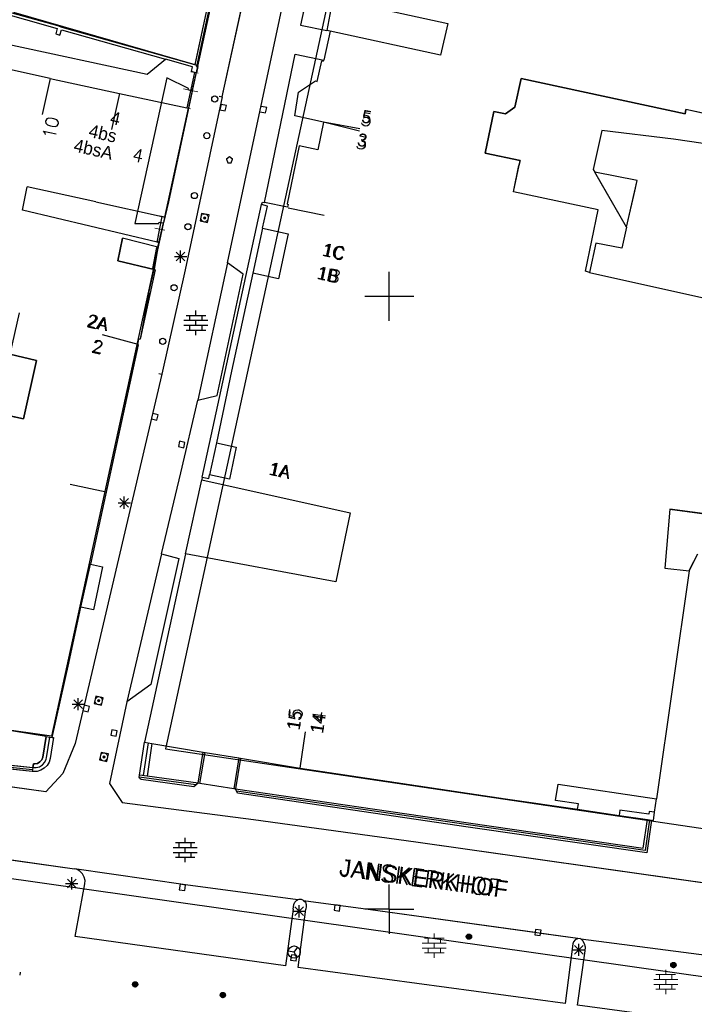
# Model space of a CAD drawing. Header units: millimetres. Extents: x 135944 to 142000, y 454200 to 456692.
# Tile 92 of 185: x 136820 to 136875, y 456192 to 456273. Entities that reach past the tile are written whole.
import ezdxf
from ezdxf.enums import TextEntityAlignment as Align

# ---------------------------------------------------------------- set-up
doc = ezdxf.new("R2010")
doc.units = ezdxf.units.MM
for name, color, linetype in [('TotaalGBKN2013_Bistad', 251, 'Continuous'), ('TotaalGBKN2013X$0$Contouren', 251, 'Continuous'), ('TotaalGBKN2013X$0$GBKN binnenstad 2009$0$OBJECTEN_', 251, 'Continuous'), ('TotaalGBKN2013X$0$GBKN binnenstad 2009$0$OBJECTEN__', 251, 'Continuous'), ('TotaalGBKN2013X$0$GBKN binnenstad 2009$0$OBJECTEN___', 251, 'Continuous'), ('TotaalGBKN2013X$0$GBKN binnenstad 2009$0$OBJECTEN____', 251, 'Continuous'), ('TotaalGBKN2013X$0$GBKN binnenstad 2009$0$SEMANT_ SYMB_', 251, 'Continuous'), ('TotaalGBKN2013X$0$GBKN binnenstad 2009$0$VERH_OVERIG INBR', 251, 'Continuous')]:
    doc.layers.add(name, color=color, linetype=linetype)
doc.styles.add('TotaalGBKN2013X$0$GBKN binnenstad 2009$0$Standard', font='txt')
doc.styles.add('TotaalGBKN2013X$0$GBKN binnenstad 2009$0$TXT', font='txt.shx')

# ---------------------------------------------------------------- blocks, each defined once
blk = doc.blocks.new('TotaalGBKN2013X$0$GBKN binnenstad 2009$0$CEL529')
at = {"layer": 'TotaalGBKN2013X$0$GBKN binnenstad 2009$0$VERH_OVERIG INBR', "linetype": 'Continuous', "lineweight": 0}
for p, q in [((0, -0.1), (0, 0.1)), ((0, 0), (1, 0)), ((0.5, -0.2), (0.5, 0.2)), ((1, -0.1), (1, 0.1))]:
    blk.add_line(p, q, dxfattribs=at)
blk = doc.blocks.new('TotaalGBKN2013X$0$GBKN binnenstad 2009$0$V')
at = {"layer": 'TotaalGBKN2013X$0$GBKN binnenstad 2009$0$OBJECTEN__', "linetype": 'Continuous', "lineweight": 0}
for radius in [0.31, 0.095, 0.035, 0.0224]:
    blk.add_circle((0, 0), radius, dxfattribs=at)
blk = doc.blocks.new('TotaalGBKN2013X$0$GBKN binnenstad 2009$0$W')
at = {"layer": 'TotaalGBKN2013X$0$GBKN binnenstad 2009$0$OBJECTEN__', "linetype": 'Continuous', "lineweight": 0}
blk.add_lwpolyline([(-0.225, 0.225), (-0.225, -0.225), (0.225, -0.225), (0.225, 0.225), (-0.225, 0.225)], dxfattribs=at)
blk = doc.blocks.new('TotaalGBKN2013X$0$GBKN binnenstad 2009$0$X')
at = {"layer": 'TotaalGBKN2013X$0$GBKN binnenstad 2009$0$OBJECTEN__', "linetype": 'Continuous', "lineweight": 0}
blk.add_lwpolyline([(0.225, -0.25), (0.224, 0.2), (-0.225, 0.2), (-0.226, -0.25)], dxfattribs=at)
blk = doc.blocks.new('TotaalGBKN2013X$0$GBKN binnenstad 2009$0$DEC109')
at = {"layer": 'TotaalGBKN2013X$0$GBKN binnenstad 2009$0$SEMANT_ SYMB_', "linetype": 'Continuous', "lineweight": 0}
for p, q in [((0, 0.6), (0, 1)), ((-0.98, 0.2), (0.98, 0.2)), ((-0.8, 0.6), (0.8, 0.6)), ((-0.5, 0.2), (-0.5, 0.6)), ((0, -0.2), (0, 0.2)), ((0.5, 0.2), (0.5, 0.6)), ((-0.98, -0.2), (0.98, -0.2)), ((-0.8, -0.6), (0.8, -0.6)), ((-0.5, -0.6), (-0.5, -0.2)), ((0, -1), (0, -0.6)), ((0.5, -0.6), (0.5, -0.2))]:
    blk.add_line(p, q, dxfattribs=at)
blk = doc.blocks.new('TotaalGBKN2013X$0$GBKN binnenstad 2009$0$DEC100')
at = {"layer": 'TotaalGBKN2013X$0$GBKN binnenstad 2009$0$OBJECTEN_', "linetype": 'Continuous', "lineweight": 0}
for p, q in [((-0.5, 0), (0.5, 0)), ((-0.354, -0.354), (0.354, 0.354)), ((0.354, -0.354), (-0.354, 0.354)), ((0, -0.5), (0, 0.5))]:
    blk.add_line(p, q, dxfattribs=at)
blk = doc.blocks.new('TotaalGBKN2013X$0$GBKN binnenstad 2009$0$Q')
at = {"layer": 'TotaalGBKN2013X$0$GBKN binnenstad 2009$0$OBJECTEN___', "linetype": 'Continuous', "lineweight": 0}
blk.add_circle((0, 0), 0.25, dxfattribs=at)
blk = doc.blocks.new('TotaalGBKN2013X$0$GBKN binnenstad 2009$0$K')
at = {"layer": 'TotaalGBKN2013X$0$GBKN binnenstad 2009$0$OBJECTEN__', "linetype": 'Continuous', "lineweight": 0}
blk.add_lwpolyline([(-0.146, -0.25), (0.147, -0.25), (0.25, 0.069), (0, 0.25), (-0.25, 0.068), (-0.146, -0.25)], dxfattribs=at)
blk = doc.blocks.new('TotaalGBKN2013X$0$GBKN binnenstad 2009$0$J')
at = {"layer": 'TotaalGBKN2013X$0$GBKN binnenstad 2009$0$OBJECTEN___', "linetype": 'Continuous', "lineweight": 0}
for radius in [0.215, 0.155, 0.095, 0.035]:
    blk.add_circle((0, 0), radius, dxfattribs=at)
blk = doc.blocks.new('TotaalGBKN2013X$0$GBKN binnenstad 2009$0$L')
at = {"layer": 'TotaalGBKN2013X$0$GBKN binnenstad 2009$0$OBJECTEN____', "color": 7, "linetype": 'Continuous', "lineweight": 0}
for q in [(-0.432, 0.25), (0.433, 0.25), (0, -0.5)]:
    blk.add_line((0, 0), q, dxfattribs=at)
blk.add_circle((0, 0), 0.5, dxfattribs=at)

msp = doc.modelspace()

# ---------------------------------------------------------------- linework, layer by layer
at = {"layer": 'TotaalGBKN2013_Bistad'}
for p, q in [((136836.349, 456266.274), (136841.627, 456290.319)), ((136846.605, 456289.829), (136842.743, 456272.105)), ((136841.046, 456272.538), (136841.717, 456275.765)), ((136835.177, 456273.815), (136834.127, 456268.909)), ((136835.372, 456273.773), (136834.297, 456268.86)), ((136845.406, 456274.328), (136844.906, 456271.682)), ((136845.406, 456274.328), (136844.906, 456271.682)), ((136845.406, 456274.328), (136854.772, 456272.259)), ((136819.335, 456273.164), (136834.127, 456268.909)), ((136836.789, 456252.72), (136841.046, 456272.538)), ((136842.743, 456272.105), (136844.906, 456271.682)), ((136854.772, 456272.259), (136854.182, 456269.671)), ((136845.185, 456271.628), (136844.656, 456269.27)), ((136845.185, 456271.628), (136844.656, 456269.27)), ((136845.185, 456271.628), (136844.906, 456271.682)), ((136845.185, 456271.628), (136844.906, 456271.682)), ((136854.182, 456269.671), (136845.185, 456271.628)), ((136854.182, 456269.671), (136845.185, 456271.628)), ((136839.806, 456257.642), (136842.326, 456269.761)), ((136842.326, 456269.761), (136844.656, 456269.27)), ((136822.31, 456267.776), (136816.641, 456269.004)), ((136834.127, 456268.909), (136834.297, 456268.86)), ((136834.275, 456268.764), (136834.297, 456268.86)), ((136834.373, 456268.741), (136834.275, 456268.764)), ((136844.122, 456267.524), (136844.507, 456269.213)), ((136844.507, 456269.213), (136844.641, 456269.201)), ((136844.641, 456269.201), (136844.656, 456269.27)), ((136834.105, 456268.261), (136833.481, 456265.358)), ((136833.91, 456266.725), (136834.373, 456268.741)), ((136822.31, 456267.776), (136821.667, 456264.827)), ((136822.31, 456267.776), (136827.979, 456266.549)), ((136831.851, 456267.816), (136829.231, 456255.924)), ((136833.607, 456266.948), (136831.851, 456267.816)), ((136842.585, 456266.635), (136843.989, 456267.56)), ((136843.989, 456267.56), (136844.122, 456267.524)), ((136860.261, 456265.436), (136860.76, 456267.764)), ((136860.76, 456267.764), (136874.153, 456264.88)), ((136827.979, 456266.549), (136827.334, 456263.591)), ((136827.979, 456266.549), (136833.481, 456265.358)), ((136833.91, 456266.725), (136831.974, 456257.701)), ((136833.591, 456266.843), (136833.607, 456266.948)), ((136833.91, 456266.725), (136833.591, 456266.843)), ((136842.292, 456264.716), (136842.585, 456266.635)), ((136836.349, 456266.274), (136833.337, 456252.144)), ((136836.105, 456266.327), (136836.349, 456266.274)), ((136836.271, 456265.65), (136836.174, 456265.211)), ((136836.272, 456265.65), (136836.175, 456265.211)), ((136836.71, 456265.553), (136836.271, 456265.65)), ((136836.711, 456265.553), (136836.272, 456265.65)), ((136836.613, 456265.114), (136836.71, 456265.553)), ((136836.614, 456265.114), (136836.711, 456265.553)), ((136836.174, 456265.211), (136836.613, 456265.114)), ((136836.175, 456265.211), (136836.614, 456265.114)), ((136839.466, 456265.047), (136839.906, 456264.95)), ((136840.003, 456265.39), (136839.563, 456265.487)), ((136839.906, 456264.95), (136840.003, 456265.39)), ((136857.815, 456261.675), (136858.521, 456265.078)), ((136858.521, 456265.078), (136859.488, 456264.874)), ((136859.488, 456264.874), (136860.261, 456265.436)), ((136874.153, 456264.88), (136874.211, 456265.228)), ((136877.888, 456264.429), (136874.211, 456265.228)), ((136844.634, 456264.19), (136842.292, 456264.716)), ((136844.634, 456264.19), (136844.174, 456261.957)), ((136844.635, 456264.23), (136847.574, 456263.493)), ((136844.635, 456264.23), (136847.587, 456263.694)), ((136867.341, 456263.526), (136866.653, 456260.345)), ((136873.203, 456262.809), (136867.341, 456263.526)), ((136875.62, 456262.461), (136873.203, 456262.809)), ((136842.655, 456262.278), (136841.673, 456257.529)), ((136844.174, 456261.957), (136842.655, 456262.278)), ((136860.671, 456261.077), (136857.815, 456261.675)), ((136836.96, 456261.373), (136836.71, 456261.191)), ((136836.71, 456261.191), (136836.814, 456260.873)), ((136836.814, 456260.873), (136837.107, 456260.873)), ((136837.21, 456261.191), (136836.96, 456261.373)), ((136837.107, 456260.873), (136837.21, 456261.191)), ((136860.142, 456258.515), (136860.671, 456261.077)), ((136866.653, 456260.345), (136866.778, 456260.129)), ((136867.327, 456259.177), (136866.778, 456260.129)), ((136870.224, 456259.445), (136866.778, 456260.129)), ((136869.372, 456255.633), (136866.778, 456260.129)), ((136869.372, 456255.633), (136867.327, 456259.177)), ((136869.372, 456255.633), (136870.224, 456259.445)), ((136826.046, 456257.689), (136820.44, 456258.916)), ((136867.041, 456257.059), (136860.142, 456258.515)), ((136869.372, 456255.633), (136870.031, 456258.58)), ((136826.046, 456257.689), (136831.469, 456256.503)), ((136831.974, 456257.701), (136831.58, 456256)), ((136839.57, 456257.481), (136839.649, 456257.673)), ((136839.649, 456257.673), (136839.806, 456257.642)), ((136841.696, 456257.263), (136839.806, 456257.642)), ((136841.696, 456257.263), (136839.806, 456257.642)), ((136841.673, 456257.529), (136841.738, 456257.483)), ((136834.681, 456256.758), (136834.551, 456256.152)), ((136835.287, 456256.628), (136834.681, 456256.758)), ((136834.722, 456235.25), (136839.57, 456257.481)), ((136834.722, 456235.25), (136839.57, 456257.481)), ((136840.052, 456257.355), (136839.57, 456257.481)), ((136839.66, 456255.548), (136840.052, 456257.355)), ((136841.738, 456257.483), (136841.696, 456257.263)), ((136841.736, 456257.223), (136844.676, 456256.622)), ((136841.736, 456257.223), (136844.676, 456256.622)), ((136866.029, 456252.036), (136867.041, 456257.059)), ((136829.231, 456255.924), (136831.201, 456255.93)), ((136831.047, 456254.41), (136831.469, 456256.503)), ((136831.119, 456254.015), (136831.58, 456256)), ((136831.201, 456255.93), (136831.227, 456256.055)), ((136831.227, 456256.055), (136831.58, 456256)), ((136831.469, 456256.503), (136831.645, 456256.464)), ((136834.551, 456256.152), (136835.157, 456256.022)), ((136835.157, 456256.022), (136835.287, 456256.628)), ((136839.66, 456255.548), (136838.865, 456251.889)), ((136839.66, 456255.548), (136838.865, 456251.889)), ((136839.66, 456255.548), (136841.759, 456255.088)), ((136869.372, 456255.633), (136868.987, 456253.91)), ((136828.232, 456254.734), (136827.832, 456252.888)), ((136831.119, 456254.015), (136828.232, 456254.734)), ((136831.119, 456254.015), (136828.232, 456254.734)), ((136831.22, 456254.369), (136831.047, 456254.41)), ((136841.759, 456255.088), (136840.97, 456251.428)), ((136866.864, 456254.331), (136866.338, 456251.947)), ((136868.987, 456253.91), (136866.864, 456254.331)), ((136831.119, 456254.015), (136830.813, 456252.183)), ((136831.119, 456254.015), (136831.125, 456254.043)), ((136832.611, 456252.878), (136833.319, 456253.586)), ((136833.319, 456252.878), (136832.611, 456253.586)), ((136832.965, 456252.732), (136832.965, 456253.732)), ((136827.832, 456252.888), (136830.813, 456252.183)), ((136832.465, 456253.232), (136833.465, 456253.232)), ((136836.789, 456252.72), (136834.363, 456241.526)), ((136838.078, 456251.806), (136836.789, 456252.72)), ((136830.904, 456252.147), (136829.653, 456246.491)), ((136830.384, 456250.272), (136830.801, 456252.186)), ((136830.813, 456252.183), (136830.904, 456252.147)), ((136833.337, 456252.144), (136831.43, 456243.652)), ((136838.865, 456251.889), (136837.131, 456243.898)), ((136840.97, 456251.428), (136838.865, 456251.889)), ((136850, 456250), (136850, 456252)), ((136850, 456250), (136850, 456252)), ((136866.338, 456251.947), (136866.029, 456252.036)), ((136866.338, 456251.947), (136866.029, 456252.036)), ((136866.338, 456251.947), (136880.367, 456248.828)), ((136835.95, 456241.916), (136838.078, 456251.806)), ((136848, 456250), (136850, 456250)), ((136848, 456250), (136850, 456250)), ((136850, 456250), (136852, 456250)), ((136850, 456248), (136850, 456250)), ((136850, 456250), (136852, 456250)), ((136850, 456248), (136850, 456250)), ((136834.222, 456248.437), (136834.222, 456248.837)), ((136833.242, 456248.037), (136835.202, 456248.037)), ((136833.422, 456248.437), (136835.022, 456248.437)), ((136833.722, 456248.037), (136833.722, 456248.437)), ((136834.222, 456247.637), (136834.222, 456248.037)), ((136834.722, 456248.037), (136834.722, 456248.437)), ((136833.242, 456247.637), (136835.202, 456247.637)), ((136833.422, 456247.237), (136835.022, 456247.237)), ((136833.722, 456247.237), (136833.722, 456247.637)), ((136834.222, 456246.837), (136834.222, 456247.237)), ((136834.722, 456247.237), (136834.722, 456247.637)), ((136829.495, 456246.077), (136826.595, 456246.842)), ((136829.495, 456246.077), (136826.595, 456246.842)), ((136829.533, 456246.507), (136829.46, 456246.072)), ((136829.653, 456246.491), (136829.533, 456246.507)), ((136829.51, 456246.077), (136825.602, 456228.155)), ((136829.502, 456246.042), (136825.602, 456228.155)), ((136829.46, 456246.072), (136829.51, 456246.077)), ((136821.197, 456244.767), (136819.019, 456245.28)), ((136820.141, 456240.002), (136821.197, 456244.767)), ((136837.131, 456243.898), (136835.886, 456238.049)), ((136831.43, 456243.652), (136824.349, 456213.501)), ((136831.186, 456243.705), (136831.43, 456243.652)), ((136832.973, 456235.605), (136834.363, 456241.526)), ((136832.973, 456235.605), (136834.363, 456241.526)), ((136834.363, 456241.526), (136835.95, 456241.916)), ((136817.508, 456240.568), (136820.141, 456240.002)), ((136830.59, 456239.987), (136831.03, 456239.89)), ((136831.127, 456240.33), (136830.687, 456240.427)), ((136831.03, 456239.89), (136831.127, 456240.33)), ((136832.883, 456238.177), (136832.787, 456237.737)), ((136832.787, 456237.737), (136833.227, 456237.641)), ((136833.323, 456238.081), (136832.883, 456238.177)), ((136833.227, 456237.641), (136833.323, 456238.081)), ((136835.886, 456238.049), (136835.331, 456235.441)), ((136835.886, 456238.049), (136835.331, 456235.441)), ((136835.886, 456238.049), (136837.508, 456237.694)), ((136837.508, 456237.694), (136836.953, 456235.086)), ((136831.419, 456228.984), (136832.973, 456235.605)), ((136831.419, 456228.984), (136832.973, 456235.605)), ((136833.355, 456228.996), (136834.701, 456235.025)), ((136833.355, 456228.996), (136834.701, 456235.025)), ((136834.722, 456235.25), (136834.701, 456235.025)), ((136834.722, 456235.25), (136834.701, 456235.025)), ((136834.701, 456235.025), (136846.809, 456232.322)), ((136834.701, 456235.025), (136846.809, 456232.322)), ((136834.722, 456235.25), (136835.267, 456235.141)), ((136835.267, 456235.141), (136835.331, 456235.441)), ((136836.953, 456235.086), (136835.331, 456235.441)), ((136826.884, 456234.019), (136823.949, 456234.638)), ((136828.016, 456232.803), (136828.724, 456233.511)), ((136828.724, 456232.803), (136828.016, 456233.511)), ((136828.37, 456232.657), (136828.37, 456233.657)), ((136827.87, 456233.157), (136828.87, 456233.157)), ((136872.903, 456232.63), (136872.479, 456227.817)), ((136872.903, 456232.63), (136878.035, 456231.953)), ((136846.809, 456232.322), (136845.647, 456226.706)), ((136846.809, 456232.322), (136845.647, 456226.706)), ((136831.419, 456228.984), (136828.588, 456216.908)), ((136833.355, 456228.996), (136830.01, 456213.618)), ((136833.355, 456228.996), (136830.01, 456213.618)), ((136832.813, 456228.604), (136830.538, 456218.326)), ((136831.419, 456228.984), (136832.813, 456228.604)), ((136845.647, 456226.706), (136833.355, 456228.996)), ((136845.647, 456226.706), (136833.355, 456228.996)), ((136874.472, 456227.61), (136875.181, 456228.989)), ((136824.836, 456224.64), (136825.602, 456228.155)), ((136824.836, 456224.64), (136825.602, 456228.155)), ((136825.602, 456228.155), (136826.602, 456227.939)), ((136826.602, 456227.939), (136825.844, 456224.423)), ((136872.479, 456227.817), (136874.472, 456227.61)), ((136874.472, 456227.61), (136874.838, 456228.322)), ((136874.472, 456227.61), (136871.808, 456209.009)), ((136874.472, 456227.61), (136871.808, 456209.009)), ((136823.842, 456220.081), (136824.836, 456224.64)), ((136825.844, 456224.423), (136824.836, 456224.64)), ((136822.475, 456213.996), (136823.842, 456220.081)), ((136830.538, 456218.326), (136828.588, 456216.908)), ((136826.047, 456217.371), (136825.915, 456216.765)), ((136826.653, 456217.239), (136826.047, 456217.371)), ((136824.116, 456216.724), (136825.116, 456216.724)), ((136824.262, 456216.37), (136824.97, 456217.078)), ((136824.97, 456216.37), (136824.262, 456217.078)), ((136824.616, 456216.224), (136824.616, 456217.224)), ((136825.522, 456216.542), (136825.082, 456216.639)), ((136825.425, 456216.102), (136825.522, 456216.542)), ((136825.915, 456216.765), (136826.521, 456216.633)), ((136826.521, 456216.633), (136826.653, 456217.239)), ((136828.588, 456216.908), (136827.163, 456210.261)), ((136824.985, 456216.199), (136825.425, 456216.102)), ((136821.989, 456214.076), (136817.958, 456214.744)), ((136827.36, 456214.638), (136827.264, 456214.198)), ((136827.264, 456214.198), (136827.704, 456214.102)), ((136827.8, 456214.542), (136827.36, 456214.638)), ((136827.704, 456214.102), (136827.8, 456214.542)), ((136842.725, 456211.511), (136843.169, 456214.478)), ((136842.725, 456211.511), (136843.169, 456214.478)), ((136821.989, 456214.076), (136821.709, 456212.399)), ((136821.989, 456214.076), (136822.475, 456213.996)), ((136821.989, 456214.076), (136822.475, 456213.996)), ((136822.015, 456212.348), (136822.295, 456214.026)), ((136822.015, 456212.348), (136822.295, 456214.026)), ((136822.604, 456213.999), (136822.321, 456212.297)), ((136822.475, 456213.996), (136822.604, 456213.999)), ((136824.349, 456213.501), (136823.357, 456211.075)), ((136829.613, 456210.936), (136830.01, 456213.618)), ((136829.613, 456210.936), (136830.01, 456213.618)), ((136830.324, 456213.57), (136829.919, 456210.894)), ((136830.324, 456213.57), (136829.919, 456210.894)), ((136830.01, 456213.618), (136830.629, 456213.515)), ((136830.01, 456213.618), (136830.629, 456213.515)), ((136830.629, 456213.515), (136830.226, 456210.852)), ((136830.629, 456213.515), (136830.226, 456210.852)), ((136830.629, 456213.515), (136834.822, 456212.818)), ((136830.629, 456213.515), (136834.822, 456212.818)), ((136826.476, 456212.79), (136826.344, 456212.184)), ((136827.082, 456212.658), (136826.476, 456212.79)), ((136826.95, 456212.052), (136827.082, 456212.658)), ((136834.392, 456210.281), (136834.822, 456212.818)), ((136834.54, 456210.257), (136834.97, 456212.793)), ((136834.54, 456210.257), (136834.97, 456212.793)), ((136834.822, 456212.818), (136834.97, 456212.793)), ((136834.822, 456212.818), (136834.97, 456212.793)), ((136834.97, 456212.793), (136837.714, 456212.337)), ((136834.97, 456212.793), (136837.714, 456212.337)), ((136821.955, 456209.565), (136805.796, 456211.839)), ((136817.902, 456211.874), (136820.908, 456211.556)), ((136820.954, 456211.853), (136820.908, 456211.556)), ((136821.065, 456211.845), (136820.954, 456211.853)), ((136821.29, 456211.888), (136821.065, 456211.845)), ((136821.487, 456212.005), (136821.29, 456211.888)), ((136821.453, 456211.62), (136821.688, 456211.769)), ((136821.633, 456212.183), (136821.487, 456212.005)), ((136821.709, 456212.399), (136821.633, 456212.183)), ((136821.688, 456211.769), (136821.872, 456211.978)), ((136821.872, 456211.978), (136821.988, 456212.231)), ((136821.988, 456212.231), (136822.015, 456212.348)), ((136822.229, 456211.991), (136822.064, 456211.716)), ((136822.321, 456212.297), (136822.229, 456211.991)), ((136826.344, 456212.184), (136826.95, 456212.052)), ((136837.714, 456212.337), (136837.305, 456209.817)), ((136837.714, 456212.337), (136837.305, 456209.817)), ((136837.862, 456212.313), (136837.456, 456209.806)), ((136837.714, 456212.337), (136837.862, 456212.313)), ((136837.714, 456212.337), (136837.862, 456212.313)), ((136837.862, 456212.313), (136842.725, 456211.511)), ((136837.862, 456212.313), (136842.725, 456211.511)), ((136820.86, 456211.24), (136817.869, 456211.556)), ((136817.886, 456211.714), (136820.877, 456211.399)), ((136817.886, 456211.714), (136820.877, 456211.399)), ((136820.908, 456211.556), (136820.86, 456211.24)), ((136820.908, 456211.556), (136820.86, 456211.24)), ((136820.934, 456211.231), (136820.86, 456211.24)), ((136820.907, 456211.546), (136821.185, 456211.544)), ((136821.253, 456211.241), (136820.934, 456211.231)), ((136821.185, 456211.544), (136821.453, 456211.62)), ((136821.561, 456211.329), (136821.253, 456211.241)), ((136821.837, 456211.491), (136821.561, 456211.329)), ((136822.064, 456211.716), (136821.837, 456211.491)), ((136823.357, 456211.075), (136821.955, 456209.565)), ((136829.592, 456210.773), (136829.613, 456210.936)), ((136829.592, 456210.773), (136829.613, 456210.936)), ((136830.226, 456210.852), (136829.613, 456210.936)), ((136830.226, 456210.852), (136829.613, 456210.936)), ((136842.725, 456211.511), (136859.483, 456209.007)), ((136827.163, 456210.261), (136828.207, 456208.704)), ((136834.22, 456210.13), (136829.59, 456210.768)), ((136834.22, 456210.13), (136829.59, 456210.768)), ((136829.603, 456210.697), (136829.592, 456210.773)), ((136829.603, 456210.697), (136829.592, 456210.773)), ((136829.672, 456210.625), (136829.603, 456210.697)), ((136829.759, 456210.573), (136829.672, 456210.625)), ((136834.051, 456209.981), (136829.759, 456210.573)), ((136834.392, 456210.281), (136830.226, 456210.852)), ((136834.392, 456210.281), (136830.226, 456210.852)), ((136834.392, 456210.281), (136834.051, 456209.981)), ((136834.54, 456210.257), (136834.392, 456210.281)), ((136834.54, 456210.257), (136834.392, 456210.281)), ((136837.305, 456209.817), (136834.54, 456210.257)), ((136837.305, 456209.817), (136834.54, 456210.257)), ((136863.575, 456208.853), (136863.773, 456210.198)), ((136863.773, 456210.198), (136871.808, 456209.009)), ((136837.456, 456209.806), (136837.305, 456209.817)), ((136837.456, 456209.806), (136837.305, 456209.817)), ((136837.456, 456209.806), (136856.476, 456207.036)), ((136837.611, 456209.453), (136837.456, 456209.806)), ((136843.16, 456208.816), (136837.525, 456209.637)), ((136856.427, 456206.7), (136837.611, 456209.453)), ((136828.207, 456208.704), (136838.914, 456207.311)), ((136856.451, 456206.868), (136843.16, 456208.816)), ((136859.483, 456209.007), (136865.371, 456208.144)), ((136865.435, 456208.58), (136863.575, 456208.853)), ((136865.371, 456208.144), (136865.435, 456208.58)), ((136871.649, 456207.901), (136871.808, 456209.009)), ((136871.649, 456207.901), (136871.808, 456209.009)), ((136865.371, 456208.144), (136868.754, 456207.648)), ((136865.371, 456208.144), (136868.754, 456207.648)), ((136868.818, 456208.084), (136868.754, 456207.648)), ((136871.183, 456207.737), (136868.818, 456208.084)), ((136871.214, 456207.964), (136871.183, 456207.737)), ((136871.649, 456207.901), (136871.214, 456207.964)), ((136871.554, 456207.237), (136871.649, 456207.901)), ((136871.554, 456207.237), (136871.649, 456207.901)), ((136838.914, 456207.311), (136852.159, 456205.487)), ((136856.476, 456207.036), (136870.73, 456204.983)), ((136868.754, 456207.648), (136871.074, 456207.307)), ((136868.754, 456207.648), (136871.074, 456207.307)), ((136870.73, 456204.983), (136871.074, 456207.307)), ((136871.242, 456207.283), (136870.874, 456204.79)), ((136871.41, 456207.258), (136871.017, 456204.598)), ((136871.074, 456207.307), (136871.41, 456207.258)), ((136871.074, 456207.307), (136871.41, 456207.258)), ((136871.41, 456207.258), (136871.554, 456207.237)), ((136871.41, 456207.258), (136871.554, 456207.237)), ((136871.017, 456204.598), (136856.427, 456206.7)), ((136870.874, 456204.79), (136856.451, 456206.868)), ((136832.541, 456205.428), (136834.141, 456205.428)), ((136832.841, 456205.028), (136832.841, 456205.428)), ((136833.341, 456205.428), (136833.341, 456205.828)), ((136833.841, 456205.028), (136833.841, 456205.428)), ((136852.159, 456205.487), (136890.862, 456200)), ((136832.361, 456205.028), (136834.321, 456205.028)), ((136832.361, 456204.628), (136834.321, 456204.628)), ((136832.841, 456204.228), (136832.841, 456204.628)), ((136833.341, 456204.628), (136833.341, 456205.028)), ((136833.841, 456204.228), (136833.841, 456204.628)), ((136816.912, 456204.329), (136824.317, 456203.283)), ((136832.541, 456204.228), (136834.141, 456204.228)), ((136833.341, 456203.828), (136833.341, 456204.228)), ((136833.37, 456201.985), (136824.317, 456203.283)), ((136824.524, 456203.224), (136824.317, 456203.283)), ((136824.773, 456203.081), (136824.524, 456203.224)), ((136824.972, 456202.875), (136824.773, 456203.081)), ((136823.576, 456202.097), (136824.576, 456202.097)), ((136823.722, 456201.743), (136824.43, 456202.451)), ((136824.43, 456201.743), (136823.722, 456202.451)), ((136824.076, 456201.597), (136824.076, 456202.597)), ((136825.107, 456202.623), (136824.972, 456202.875)), ((136825.168, 456202.343), (136825.107, 456202.623)), ((136825.149, 456202.057), (136825.168, 456202.343)), ((136824.777, 456200), (136825.149, 456202.057)), ((136832.921, 456202.026), (136832.859, 456201.58)), ((136832.859, 456201.58), (136833.305, 456201.518)), ((136833.367, 456201.964), (136832.921, 456202.026)), ((136833.305, 456201.518), (136833.367, 456201.964)), ((136842.531, 456200.765), (136833.37, 456201.985)), ((136850, 456200), (136850, 456202)), ((136850, 456200), (136850, 456202)), ((136842.215, 456200.388), (136842.293, 456200.574)), ((136842.293, 456200.574), (136842.436, 456200.716)), ((136842.436, 456200.716), (136842.531, 456200.765)), ((136842.623, 456200.791), (136842.531, 456200.765)), ((136842.825, 456200.788), (136842.623, 456200.791)), ((136843.01, 456200.708), (136842.825, 456200.788)), ((136843.01, 456200.708), (136848.274, 456200)), ((136843.01, 456200.708), (136848.274, 456200)), ((136843.01, 456200.708), (136843.149, 456200.562)), ((136843.149, 456200.562), (136843.222, 456200.374)), ((136824.374, 456197.767), (136824.777, 456200)), ((136842.148, 456200), (136841.52, 456195.383)), ((136842.136, 456199.831), (136843.136, 456199.831)), ((136842.148, 456200), (136842.215, 456200.388)), ((136842.282, 456199.477), (136842.99, 456200.185)), ((136842.99, 456199.477), (136842.282, 456200.185)), ((136842.567, 456195.239), (136843.196, 456200)), ((136842.636, 456199.331), (136842.636, 456200.331)), ((136843.225, 456200.219), (136843.196, 456200)), ((136843.222, 456200.374), (136843.225, 456200.219)), ((136845.556, 456200.353), (136845.494, 456199.907)), ((136845.494, 456199.907), (136845.94, 456199.845)), ((136846.002, 456200.291), (136845.556, 456200.353)), ((136845.94, 456199.845), (136846.002, 456200.291)), ((136850, 456200), (136848, 456200)), ((136850, 456200), (136848, 456200)), ((136850, 456200), (136848, 456200)), ((136850, 456200), (136848, 456200)), ((136848.274, 456200), (136865.569, 456197.601)), ((136848.274, 456200), (136861.896, 456198.11)), ((136850, 456200), (136852, 456200)), ((136850, 456200), (136852, 456200)), ((136850, 456200), (136850, 456198)), ((136850, 456200), (136852, 456200)), ((136850, 456200), (136852, 456200)), ((136850, 456200), (136850, 456198)), ((136861.939, 456198.349), (136861.879, 456197.903)), ((136862.385, 456198.289), (136861.939, 456198.349)), ((136862.325, 456197.843), (136862.385, 456198.289)), ((136841.52, 456195.383), (136824.374, 456197.767)), ((136861.879, 456197.903), (136862.325, 456197.843)), ((136862.367, 456198.045), (136865.569, 456197.601)), ((136865.035, 456197.337), (136864.97, 456197.17)), ((136865.174, 456197.492), (136865.035, 456197.337)), ((136865.361, 456197.585), (136865.174, 456197.492)), ((136865.569, 456197.601), (136865.361, 456197.585)), ((136865.569, 456197.601), (136865.632, 456197.59)), ((136865.569, 456197.601), (136865.632, 456197.59)), ((136865.632, 456197.59), (136881.017, 456195.578)), ((136865.632, 456197.59), (136877.662, 456196.017)), ((136865.788, 456197.428), (136865.632, 456197.59)), ((136865.933, 456197.176), (136865.788, 456197.428)), ((136842.232, 456196.498), (136841.737, 456196.565)), ((136842.232, 456196.498), (136842.538, 456196.894)), ((136842.232, 456196.498), (136842.422, 456196.035)), ((136864.97, 456197.17), (136864.355, 456192.295)), ((136864.978, 456196.684), (136865.978, 456196.684)), ((136865.124, 456196.33), (136865.832, 456197.038)), ((136865.832, 456196.33), (136865.124, 456197.038)), ((136865.375, 456192.181), (136865.997, 456196.603)), ((136865.478, 456196.184), (136865.478, 456197.184)), ((136866.005, 456196.894), (136865.933, 456197.176)), ((136865.997, 456196.603), (136866.005, 456196.894)), ((136842.007, 456196.277), (136841.947, 456195.831)), ((136841.947, 456195.831), (136842.393, 456195.771)), ((136842.453, 456196.217), (136842.007, 456196.277)), ((136842.393, 456195.771), (136842.453, 456196.217)), ((136819.867, 456194.856), (136819.832, 456194.608)), ((136864.355, 456192.295), (136842.567, 456195.239))]:
    msp.add_line(p, q, dxfattribs=at)
for points in [[(136836.349, 456266.274), (136841.627, 456290.319), (136844.3, 456302.649), (136846.967, 456314.468), (136852.357, 456339.354), (136853.565, 456345.534)], [(136835.177, 456273.815), (136834.121, 456268.879), (136823.287, 456271.933), (136822.955, 456272.048), (136815.165, 456274.24), (136806.816, 456276.572), (136807.567, 456279.515), (136807.805, 456280.495), (136812.714, 456299.718)], [(136836.789, 456252.72), (136841.046, 456272.538), (136841.717, 456275.765), (136847.028, 456300.057)], [(136846.605, 456289.829), (136842.743, 456272.105), (136844.906, 456271.682)], [(136806.115, 456273.845), (136806.649, 456275.949), (136806.862, 456275.895), (136806.97, 456276.321), (136814.773, 456274.141), (136814.655, 456273.717), (136814.992, 456273.623), (136815.111, 456274.047), (136822.901, 456271.855), (136822.774, 456271.403), (136823.111, 456271.308), (136823.233, 456271.741), (136831.731, 456269.346)], [(136806.115, 456273.845), (136806.97, 456273.119), (136830.238, 456268.107), (136831.731, 456269.346)], [(136835.364, 456273.775), (136834.272, 456268.753), (136834.37, 456268.732), (136834.257, 456268.224), (136834.105, 456268.261)], [(136845.406, 456274.328), (136854.772, 456272.259), (136854.182, 456269.671)], [(136839.806, 456257.642), (136842.326, 456269.761), (136844.656, 456269.27)], [(136834.105, 456268.261), (136833.855, 456268.322), (136833.93, 456268.726), (136831.731, 456269.346)], [(136844.634, 456264.19), (136842.292, 456264.716), (136842.585, 456266.635), (136843.989, 456267.56), (136844.122, 456267.524), (136844.507, 456269.213), (136844.641, 456269.201), (136844.656, 456269.27)], [(136874.211, 456265.228), (136874.153, 456264.88), (136860.76, 456267.764), (136860.261, 456265.436), (136859.488, 456264.874), (136858.521, 456265.078), (136857.815, 456261.675), (136860.671, 456261.077), (136860.586, 456260.666)], [(136836.349, 456266.274), (136833.337, 456252.144), (136831.43, 456243.652)], [(136833.481, 456265.358), (136833.586, 456265.335), (136831.645, 456256.464)], [(136885.993, 456262.631), (136877.855, 456264.34), (136877.888, 456264.429), (136874.211, 456265.228)], [(136844.634, 456264.19), (136844.174, 456261.957), (136842.655, 456262.278), (136841.673, 456257.529), (136841.738, 456257.483), (136841.696, 456257.263)], [(136882.405, 456255.846), (136882.988, 456259.452), (136882.964, 456259.853), (136882.86, 456260.241), (136882.682, 456260.601), (136882.437, 456260.918), (136882.133, 456261.181), (136881.784, 456261.379), (136881.394, 456261.505), (136875.62, 456262.461), (136873.203, 456262.809), (136867.341, 456263.526), (136866.653, 456260.345), (136866.778, 456260.129)], [(136866.029, 456252.036), (136867.041, 456257.059), (136860.142, 456258.515), (136860.586, 456260.666)], [(136870.031, 456258.58), (136870.224, 456259.445), (136866.778, 456260.129)], [(136831.047, 456254.41), (136820.064, 456257.033), (136820.44, 456258.916)], [(136839.57, 456257.481), (136839.649, 456257.673), (136839.806, 456257.642)], [(136839.66, 456255.548), (136840.052, 456257.355), (136839.57, 456257.481)], [(136839.66, 456255.548), (136841.759, 456255.088), (136840.97, 456251.428), (136838.865, 456251.889)], [(136869.372, 456255.633), (136868.987, 456253.91), (136866.864, 456254.331), (136866.338, 456251.947)], [(136830.801, 456252.186), (136827.832, 456252.888), (136828.232, 456254.734)], [(136830.801, 456252.186), (136830.811, 456252.233), (136830.692, 456252.257), (136831.013, 456253.979), (136831.126, 456253.948), (136831.22, 456254.369)], [(136834.363, 456241.526), (136835.95, 456241.916), (136838.078, 456251.806), (136836.789, 456252.72)], [(136838.865, 456251.889), (136837.131, 456243.898), (136835.886, 456238.049)], [(136830.384, 456250.272), (136829.653, 456246.491), (136829.533, 456246.507), (136829.46, 456246.072), (136829.51, 456246.077), (136829.502, 456246.042)], [(136819.792, 456248.635), (136819.019, 456245.28), (136821.197, 456244.767), (136820.141, 456240.002), (136817.508, 456240.568), (136815.991, 456233.717), (136817.575, 456233.368), (136817.134, 456231.34), (136811.393, 456232.247)], [(136831.43, 456243.652), (136824.349, 456213.501), (136823.357, 456211.075), (136821.955, 456209.565), (136805.796, 456211.839)], [(136878.932, 456238.443), (136878.035, 456231.953), (136872.903, 456232.63), (136872.479, 456227.817), (136874.472, 456227.61)], [(136835.886, 456238.049), (136837.508, 456237.694), (136836.953, 456235.086), (136835.331, 456235.441)], [(136834.722, 456235.25), (136835.267, 456235.141), (136835.331, 456235.441)], [(136831.419, 456228.984), (136832.813, 456228.604), (136830.538, 456218.326), (136828.588, 456216.908)], [(136825.602, 456228.155), (136826.602, 456227.939), (136825.844, 456224.423), (136824.836, 456224.64)], [(136822.475, 456213.996), (136823.842, 456220.081), (136824.836, 456224.64)], [(136828.588, 456216.908), (136827.163, 456210.261), (136828.207, 456208.704), (136838.914, 456207.311), (136852.159, 456205.487), (136890.862, 456200)], [(136821.989, 456214.076), (136817.958, 456214.744), (136816.901, 456214.901)], [(136822.475, 456213.996), (136822.604, 456213.999), (136822.321, 456212.297), (136822.229, 456211.991), (136822.064, 456211.716), (136821.837, 456211.491), (136821.561, 456211.329), (136821.253, 456211.241), (136820.934, 456211.231), (136820.86, 456211.24)], [(136820.908, 456211.556), (136820.954, 456211.853), (136821.065, 456211.845), (136821.29, 456211.888), (136821.487, 456212.005), (136821.633, 456212.183), (136821.709, 456212.399), (136821.989, 456214.076)], [(136820.86, 456211.24), (136817.869, 456211.556), (136817.46, 456211.627), (136817.072, 456211.774), (136816.719, 456211.993), (136816.55, 456212.137)], [(136816.836, 456212.34), (136816.982, 456212.166), (136817.158, 456212.023), (136817.526, 456211.931), (136817.902, 456211.874), (136820.908, 456211.556)], [(136820.907, 456211.546), (136821.185, 456211.544), (136821.453, 456211.62), (136821.688, 456211.769), (136821.872, 456211.978), (136821.988, 456212.231), (136822.015, 456212.348)], [(136842.725, 456211.511), (136859.483, 456209.007), (136865.371, 456208.144)], [(136834.392, 456210.281), (136834.051, 456209.981), (136829.759, 456210.573), (136829.672, 456210.625), (136829.603, 456210.697)], [(136865.371, 456208.144), (136865.435, 456208.58), (136863.575, 456208.853), (136863.773, 456210.198), (136871.808, 456209.009)], [(136871.41, 456207.258), (136871.017, 456204.598), (136856.427, 456206.7), (136837.611, 456209.453), (136837.456, 456209.806)], [(136837.456, 456209.806), (136856.476, 456207.036), (136870.73, 456204.983), (136871.074, 456207.307)], [(136871.242, 456207.283), (136870.874, 456204.79), (136856.451, 456206.868), (136843.16, 456208.816), (136837.525, 456209.637)], [(136871.649, 456207.901), (136871.214, 456207.964), (136871.183, 456207.737), (136868.818, 456208.084), (136868.754, 456207.648)], [(136815.216, 456200), (136815.725, 456203.496), (136815.821, 456203.769), (136815.988, 456204.006), (136816.214, 456204.189), (136816.48, 456204.303), (136816.767, 456204.34), (136816.912, 456204.329), (136824.317, 456203.283)], [(136824.777, 456200), (136825.149, 456202.057), (136825.168, 456202.343), (136825.107, 456202.623), (136824.972, 456202.875), (136824.773, 456203.081), (136824.524, 456203.224), (136824.317, 456203.283)], [(136842.531, 456200.765), (136833.37, 456201.985), (136824.317, 456203.283)], [(136842.148, 456200), (136842.215, 456200.388), (136842.293, 456200.574), (136842.436, 456200.716), (136842.531, 456200.765)], [(136843.01, 456200.708), (136842.825, 456200.788), (136842.623, 456200.791), (136842.531, 456200.765)], [(136843.01, 456200.708), (136843.149, 456200.562), (136843.222, 456200.374), (136843.225, 456200.219), (136843.196, 456200)], [(136842.148, 456200), (136841.52, 456195.383), (136824.374, 456197.767), (136824.777, 456200)], [(136865.569, 456197.601), (136865.361, 456197.585), (136865.174, 456197.492), (136865.035, 456197.337), (136864.97, 456197.17), (136864.355, 456192.295), (136842.567, 456195.239), (136843.196, 456200)], [(136881.017, 456195.578), (136880.737, 456195.554), (136880.475, 456195.452), (136880.253, 456195.281), (136880.087, 456195.054), (136879.991, 456194.79), (136879.974, 456194.672), (136879.481, 456190.253), (136865.375, 456192.181), (136865.997, 456196.603), (136866.005, 456196.894), (136865.933, 456197.176), (136865.788, 456197.428), (136865.632, 456197.59)]]:
    msp.add_lwpolyline(points, dxfattribs=at)
for centre, radius in [((136835.758, 456266.093), 0.25), ((136835.108, 456263.101), 0.25), ((136834.1, 456258.216), 0.25), ((136833.562, 456255.669), 0.25), ((136832.434, 456250.688), 0.25), ((136831.514, 456246.318), 0.25), ((136856.502, 456197.757), 0.215), ((136856.502, 456197.757), 0.155), ((136856.502, 456197.757), 0.095), ((136856.502, 456197.757), 0.035), ((136842.232, 456196.498), 0.5), ((136873.192, 456195.441), 0.215), ((136873.192, 456195.441), 0.155), ((136873.192, 456195.441), 0.095), ((136873.192, 456195.441), 0.035), ((136829.254, 456193.863), 0.215), ((136829.254, 456193.863), 0.155), ((136829.254, 456193.863), 0.095), ((136829.254, 456193.863), 0.035), ((136836.419, 456192.99), 0.215), ((136836.419, 456192.99), 0.155), ((136836.419, 456192.99), 0.095), ((136836.419, 456192.99), 0.035)]:
    msp.add_circle(centre, radius, dxfattribs=at)
at = {"layer": 'TotaalGBKN2013X$0$Contouren'}
for p, q in [((136851.416, 456347), (136822.438, 456214.1)), ((136860.902, 456347.262), (136831.722, 456213.082)), ((136822.438, 456214.1), (136737.922, 456226.487)), ((136831.722, 456213.082), (136910.904, 456201.358)), ((136880.327, 456193.803), (136756.482, 456211.367))]:
    msp.add_line(p, q, dxfattribs=at)

# ---------------------------------------------------------------- block references
at = {"layer": 'TotaalGBKN2013_Bistad'}
for name, p, xscale, yscale, rotation in [('TotaalGBKN2013X$0$GBKN binnenstad 2009$0$CEL529', (136834.104, 456268.254), 2.96498814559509, 2.96498814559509, 257.8480383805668), ('TotaalGBKN2013X$0$GBKN binnenstad 2009$0$Q', (136835.758, 456266.093), 0.9999989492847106, 0.9999989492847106, 76.79310522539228), ('TotaalGBKN2013X$0$GBKN binnenstad 2009$0$W', (136836.441, 456265.382), 0.9999989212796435, 0.9999989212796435, 257.543974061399), ('TotaalGBKN2013X$0$GBKN binnenstad 2009$0$W', (136836.442, 456265.382), 0.9999989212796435, 0.9999989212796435, 257.543974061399), ('TotaalGBKN2013X$0$GBKN binnenstad 2009$0$X', (136839.758, 456265.213), 0.9999989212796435, 0.9999989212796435, 257.543974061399), ('TotaalGBKN2013X$0$GBKN binnenstad 2009$0$Q', (136835.108, 456263.101), 0.9999989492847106, 0.9999989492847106, 76.79310522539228), ('TotaalGBKN2013X$0$GBKN binnenstad 2009$0$Q', (136834.1, 456258.216), 0.9999989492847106, 0.9999989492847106, 76.79310522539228), ('TotaalGBKN2013X$0$GBKN binnenstad 2009$0$V', (136834.918, 456256.39), 0.9999985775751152, 0.9999985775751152, 77.91694537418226), ('TotaalGBKN2013X$0$GBKN binnenstad 2009$0$CEL529', (136831.054, 456254.445), 2.105410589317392, 2.105410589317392, 78.57651639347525), ('TotaalGBKN2013X$0$GBKN binnenstad 2009$0$Q', (136833.562, 456255.669), 0.9999989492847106, 0.9999989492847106, 76.79310522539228), ('TotaalGBKN2013X$0$GBKN binnenstad 2009$0$Q', (136832.434, 456250.688), 0.9999989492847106, 0.9999989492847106, 76.79310522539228), ('TotaalGBKN2013X$0$GBKN binnenstad 2009$0$Q', (136831.514, 456246.318), 0.9999989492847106, 0.9999989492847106, 76.79310522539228), ('TotaalGBKN2013X$0$GBKN binnenstad 2009$0$X', (136830.882, 456240.153), 0.9999989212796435, 0.9999989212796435, 257.543974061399), ('TotaalGBKN2013X$0$GBKN binnenstad 2009$0$W', (136833.054, 456237.909), 1.000001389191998, 1.000001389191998, 77.65764656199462), ('TotaalGBKN2013X$0$GBKN binnenstad 2009$0$V', (136826.283, 456217.002), 1.000001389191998, 1.000001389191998, 77.65764656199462), ('TotaalGBKN2013X$0$GBKN binnenstad 2009$0$X', (136825.277, 456216.365), 0.9999989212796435, 0.9999989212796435, 257.543974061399), ('TotaalGBKN2013X$0$GBKN binnenstad 2009$0$W', (136827.531, 456214.37), 1.000001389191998, 1.000001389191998, 77.65764656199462), ('TotaalGBKN2013X$0$GBKN binnenstad 2009$0$V', (136826.712, 456212.421), 1.000001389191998, 1.000001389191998, 77.65764656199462)]:
    msp.add_blockref(name, p, dxfattribs=dict(at, xscale=xscale, yscale=yscale, rotation=rotation))
for name, p in [('TotaalGBKN2013X$0$GBKN binnenstad 2009$0$K', (136836.96, 456261.123)), ('TotaalGBKN2013X$0$GBKN binnenstad 2009$0$DEC100', (136832.965, 456253.232)), ('TotaalGBKN2013X$0$GBKN binnenstad 2009$0$DEC109', (136834.222, 456247.837)), ('TotaalGBKN2013X$0$GBKN binnenstad 2009$0$DEC100', (136828.37, 456233.157)), ('TotaalGBKN2013X$0$GBKN binnenstad 2009$0$DEC100', (136824.616, 456216.724)), ('TotaalGBKN2013X$0$GBKN binnenstad 2009$0$DEC109', (136833.341, 456204.828)), ('TotaalGBKN2013X$0$GBKN binnenstad 2009$0$DEC100', (136824.076, 456202.097)), ('TotaalGBKN2013X$0$GBKN binnenstad 2009$0$DEC100', (136842.636, 456199.831)), ('TotaalGBKN2013X$0$GBKN binnenstad 2009$0$DEC109', (136853.677, 456197.027)), ('TotaalGBKN2013X$0$GBKN binnenstad 2009$0$DEC100', (136865.478, 456196.684)), ('TotaalGBKN2013X$0$GBKN binnenstad 2009$0$J', (136873.192, 456195.441)), ('TotaalGBKN2013X$0$GBKN binnenstad 2009$0$DEC109', (136872.569, 456194.062)), ('TotaalGBKN2013X$0$GBKN binnenstad 2009$0$J', (136829.254, 456193.863)), ('TotaalGBKN2013X$0$GBKN binnenstad 2009$0$J', (136836.419, 456192.99))]:
    msp.add_blockref(name, p, dxfattribs=at)
for name, p, rotation in [('TotaalGBKN2013X$0$GBKN binnenstad 2009$0$W', (136833.113, 456201.772), 172.0886677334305), ('TotaalGBKN2013X$0$GBKN binnenstad 2009$0$W', (136845.748, 456200.099), 172.0886677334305), ('TotaalGBKN2013X$0$GBKN binnenstad 2009$0$W', (136862.132, 456198.096), 172.3008755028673), ('TotaalGBKN2013X$0$GBKN binnenstad 2009$0$J', (136856.501, 456197.756), 172.1490016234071), ('TotaalGBKN2013X$0$GBKN binnenstad 2009$0$L', (136842.231, 456196.498), 262.3008755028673), ('TotaalGBKN2013X$0$GBKN binnenstad 2009$0$W', (136842.2, 456196.024), 172.3008755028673)]:
    msp.add_blockref(name, p, dxfattribs=dict(at, rotation=rotation))

# ---------------------------------------------------------------- texts
for s, rotation, style, p in [('4', 347.3297, 'TotaalGBKN2013X$0$GBKN binnenstad 2009$0$Standard', (136828.034, 456264.43)), ('10', 77.7844, 'TotaalGBKN2013X$0$GBKN binnenstad 2009$0$TXT', (136822.572, 456264.629)), ('4bs', 347.3297, 'TotaalGBKN2013X$0$GBKN binnenstad 2009$0$Standard', (136827.728, 456263.032)), ('4bsA', 347.3297, 'TotaalGBKN2013X$0$GBKN binnenstad 2009$0$Standard', (136827.422, 456261.637)), ('4', 347.5983, 'TotaalGBKN2013X$0$GBKN binnenstad 2009$0$TXT', (136829.928, 456261.385)), ('2A', 347.5876, 'TotaalGBKN2013X$0$GBKN binnenstad 2009$0$TXT', (136827.048, 456247.67)), ('2A', 347.5876, 'TotaalGBKN2013X$0$GBKN binnenstad 2009$0$Standard', (136827.048, 456247.67)), ('2', 347.5983, 'TotaalGBKN2013X$0$GBKN binnenstad 2009$0$TXT', (136826.62, 456245.787)), ('2', 347.5983, 'TotaalGBKN2013X$0$GBKN binnenstad 2009$0$Standard', (136826.62, 456245.787))]:
    msp.add_text(s, height=1.054, rotation=rotation, dxfattribs=dict(at, style=style)).set_placement(p, align=Align.MIDDLE_RIGHT)
for s, rotation, style, p in [('5', 349.7, 'TotaalGBKN2013X$0$GBKN binnenstad 2009$0$TXT', (136847.692, 456264.494)), ('5', 349.7, 'TotaalGBKN2013X$0$GBKN binnenstad 2009$0$Standard', (136847.767, 456264.707)), ('3', 349.7, 'TotaalGBKN2013X$0$GBKN binnenstad 2009$0$Standard', (136847.42, 456262.809)), ('3', 349.7, 'TotaalGBKN2013X$0$GBKN binnenstad 2009$0$TXT', (136847.306, 456262.597)), ('1C', 347.9465, 'TotaalGBKN2013X$0$GBKN binnenstad 2009$0$TXT', (136844.578, 456253.827)), ('1C', 347.9465, 'TotaalGBKN2013X$0$GBKN binnenstad 2009$0$Standard', (136844.578, 456253.827)), ('1B', 347.9358, 'TotaalGBKN2013X$0$GBKN binnenstad 2009$0$TXT', (136844.152, 456251.942)), ('1B', 347.9358, 'TotaalGBKN2013X$0$GBKN binnenstad 2009$0$Standard', (136844.152, 456251.942)), ('1A', 347.9465, 'TotaalGBKN2013X$0$GBKN binnenstad 2009$0$TXT', (136840.225, 456235.966)), ('1A', 347.9465, 'TotaalGBKN2013X$0$GBKN binnenstad 2009$0$Standard', (136840.225, 456235.966)), ('15', 81.4979, 'TotaalGBKN2013X$0$GBKN binnenstad 2009$0$TXT', (136842.154, 456214.633)), ('15', 81.4979, 'TotaalGBKN2013X$0$GBKN binnenstad 2009$0$Standard', (136842.154, 456214.633)), ('14', 81.4887, 'TotaalGBKN2013X$0$GBKN binnenstad 2009$0$TXT', (136844.065, 456214.362)), ('14', 81.4887, 'TotaalGBKN2013X$0$GBKN binnenstad 2009$0$Standard', (136844.065, 456214.362))]:
    msp.add_text(s, height=1.054, rotation=rotation, dxfattribs=dict(at, style=style)).set_placement(p, align=Align.MIDDLE_LEFT)
for style in ['TotaalGBKN2013X$0$GBKN binnenstad 2009$0$TXT', 'TotaalGBKN2013X$0$GBKN binnenstad 2009$0$Standard']:
    msp.add_text('JANSKERKHOF', height=1.4, rotation=352.39956, dxfattribs=dict(at, style=style)).set_placement((136845.868, 456202.731))

doc.saveas('drawing.dxf')
